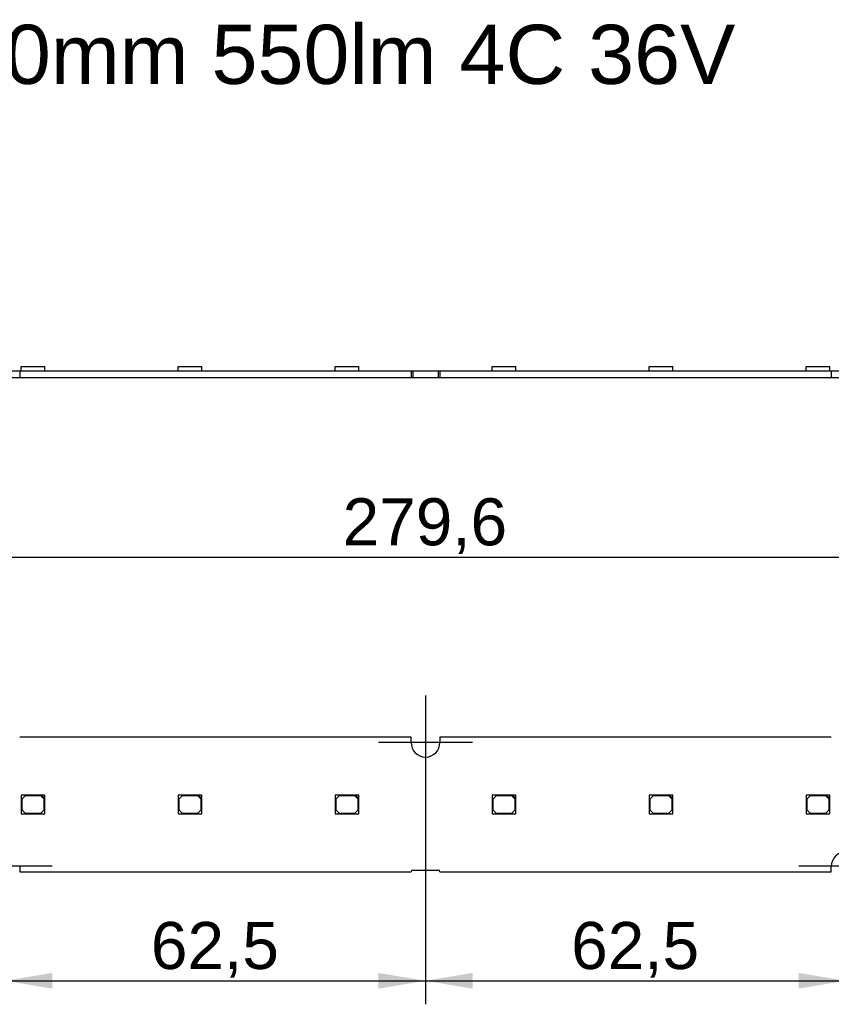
# Model space of a CAD drawing. Header units: millimetres. Extents: x 10 to 580, y 10 to 410.
# Tile 3 of 14: x 194 to 254, y 136 to 209. Entities that reach past the tile are written whole.
import ezdxf
from ezdxf.enums import TextEntityAlignment as Align
from ezdxf.lldxf.tags import DXFTag

# ---------------------------------------------------------------- set-up
doc = ezdxf.new("R2010")
doc.units = ezdxf.units.MM
doc.layers.add('Default', color=7, linetype='Continuous')
doc.layers.add('LINLED_280X20MM_', color=7, linetype='Continuous')
doc.styles.add('SEACAD_Arial', font='arial.ttf')
tags = doc.linetypes.add('CENTER2', pattern=[28.575, 19.05, -3.175, 3.175, -3.175]).pattern_tags.tags
tags[10:11] = [DXFTag(74, 4), DXFTag(75, 0), DXFTag(340, '0'), DXFTag(46, 0.0), DXFTag(50, 0.0), DXFTag(44, 0.0), DXFTag(45, 0.0)]
tags[8:9] = [DXFTag(74, 4), DXFTag(75, 0), DXFTag(340, '0'), DXFTag(46, 0.0), DXFTag(50, 0.0), DXFTag(44, 0.0), DXFTag(45, 0.0)]
tags[6:7] = [DXFTag(74, 4), DXFTag(75, 0), DXFTag(340, '0'), DXFTag(46, 0.0), DXFTag(50, 0.0), DXFTag(44, 0.0), DXFTag(45, 0.0)]
tags[4:5] = [DXFTag(74, 4), DXFTag(75, 0), DXFTag(340, '0'), DXFTag(46, 0.0), DXFTag(50, 0.0), DXFTag(44, 0.0), DXFTag(45, 0.0)]
doc.dimstyles.new('ISO', dxfattribs={"dimtxt": 3.5, "dimasz": 3.5, "dimexe": 1.75, "dimexo": 0, "dimgap": 0.875, "dimtad": 1, "dimlfac": 2, "dimtxsty": 'SEACAD_Arial', "dimblk1": '_SE_FILLED', "dimblk2": '_SE_FILLED', "dimsah": 1, "dimcen": 1.75, "dimadec": 0, "dimazin": 0, "dimtfac": 0.5, "dimtdec": 3, "dimtmove": 0, "dimatfit": 3, "dimfxl": 1, "dimarcsym": 0})

# ---------------------------------------------------------------- blocks, each defined once
blk = doc.blocks.new('SEANNOT_GROUP11')
at = {"layer": 'Default', "color": 7, "linetype": 'CENTER2'}
for p, q in [((192.868, 149.564), (192.868, 142.564)), ((196.368, 146.064), (189.368, 146.064))]:
    blk.add_line(p, q, dxfattribs=at)
blk = doc.blocks.new('SEANNOT_GROUP12')
at = {"layer": 'Default', "color": 7, "linetype": 'CENTER2'}
for p, q in [((224.118, 158.764), (224.118, 151.764)), ((227.618, 155.264), (220.618, 155.264))]:
    blk.add_line(p, q, dxfattribs=at)
blk = doc.blocks.new('SEANNOT_GROUP13')
at = {"layer": 'Default', "color": 7, "linetype": 'CENTER2'}
for p, q in [((255.368, 149.564), (255.368, 142.564)), ((258.868, 146.064), (251.868, 146.064))]:
    blk.add_line(p, q, dxfattribs=at)
blk = doc.blocks.new('SE2')
at = {"layer": 'LINLED_280X20MM_', "color": 7, "linetype": 'Continuous'}
for p, q in [((194.056, 183.239), (195.806, 183.239)), ((194.056, 182.914), (194.056, 183.239)), ((195.806, 182.914), (195.806, 183.239)), ((205.731, 183.239), (207.481, 183.239)), ((205.731, 182.914), (205.731, 183.239)), ((207.481, 182.914), (207.481, 183.239)), ((217.406, 183.239), (219.156, 183.239)), ((217.406, 182.914), (217.406, 183.239)), ((219.156, 182.914), (219.156, 183.239)), ((229.081, 183.239), (230.831, 183.239)), ((229.081, 182.914), (229.081, 183.239)), ((230.831, 182.914), (230.831, 183.239)), ((240.756, 183.239), (242.506, 183.239)), ((240.756, 182.914), (240.756, 183.239)), ((242.506, 182.914), (242.506, 183.239)), ((252.431, 183.239), (254.181, 183.239)), ((252.431, 182.914), (252.431, 183.239)), ((254.181, 182.914), (254.181, 183.239)), ((191.793, 182.914), (193.943, 182.914)), ((191.793, 182.414), (193.943, 182.414)), ((193.943, 182.914), (193.943, 182.414)), ((193.943, 182.914), (223.043, 182.914)), ((193.943, 182.414), (223.043, 182.414)), ((223.043, 182.914), (223.043, 182.414)), ((223.043, 182.914), (223.168, 182.914)), ((223.043, 182.414), (223.168, 182.414)), ((223.168, 182.914), (223.168, 182.414)), ((223.168, 182.914), (225.068, 182.914)), ((223.168, 182.414), (225.068, 182.414)), ((225.068, 182.914), (225.068, 182.414)), ((225.068, 182.914), (225.193, 182.914)), ((225.068, 182.414), (225.193, 182.414)), ((225.193, 182.914), (225.193, 182.414)), ((225.193, 182.914), (254.293, 182.914)), ((225.193, 182.414), (254.293, 182.414)), ((254.293, 182.914), (254.293, 182.414)), ((254.293, 182.914), (256.443, 182.914)), ((254.293, 182.414), (256.443, 182.414))]:
    blk.add_line(p, q, dxfattribs=at)
blk = doc.blocks.new('SE3')
at = {"layer": 'LINLED_280X20MM_', "color": 7, "linetype": 'Continuous'}
for p, q in [((223.043, 155.664), (193.943, 155.664)), ((223.043, 155.264), (223.043, 155.664)), ((254.293, 155.664), (225.193, 155.664)), ((225.193, 155.664), (225.193, 155.264)), ((195.556, 151.364), (194.056, 151.364)), ((194.056, 151.364), (194.056, 149.964)), ((194.356, 151.314), (194.106, 151.064)), ((194.106, 151.064), (194.106, 150.264)), ((195.506, 151.314), (194.356, 151.314)), ((195.756, 151.064), (195.506, 151.314)), ((195.806, 151.364), (195.556, 151.364)), ((195.556, 151.364), (195.806, 151.114)), ((195.756, 150.264), (195.756, 151.064)), ((195.806, 151.114), (195.806, 151.364)), ((195.806, 149.964), (195.806, 151.114)), ((207.231, 151.364), (205.731, 151.364)), ((205.731, 151.364), (205.731, 149.964)), ((206.031, 151.314), (205.781, 151.064)), ((205.781, 151.064), (205.781, 150.264)), ((207.181, 151.314), (206.031, 151.314)), ((207.431, 151.064), (207.181, 151.314)), ((207.481, 151.364), (207.231, 151.364)), ((207.231, 151.364), (207.481, 151.114)), ((207.431, 150.264), (207.431, 151.064)), ((207.481, 151.114), (207.481, 151.364)), ((207.481, 149.964), (207.481, 151.114)), ((218.906, 151.364), (217.406, 151.364)), ((217.406, 151.364), (217.406, 149.964)), ((217.706, 151.314), (217.456, 151.064)), ((217.456, 151.064), (217.456, 150.264)), ((218.856, 151.314), (217.706, 151.314)), ((219.106, 151.064), (218.856, 151.314)), ((219.156, 151.364), (218.906, 151.364)), ((218.906, 151.364), (219.156, 151.114)), ((219.106, 150.264), (219.106, 151.064)), ((219.156, 151.114), (219.156, 151.364)), ((219.156, 149.964), (219.156, 151.114)), ((230.581, 151.364), (229.081, 151.364)), ((229.081, 151.364), (229.081, 149.964)), ((229.381, 151.314), (229.131, 151.064)), ((229.131, 151.064), (229.131, 150.264)), ((230.531, 151.314), (229.381, 151.314)), ((230.781, 151.064), (230.531, 151.314)), ((230.831, 151.364), (230.581, 151.364)), ((230.581, 151.364), (230.831, 151.114)), ((230.781, 150.264), (230.781, 151.064)), ((230.831, 151.114), (230.831, 151.364)), ((230.831, 149.964), (230.831, 151.114)), ((242.256, 151.364), (240.756, 151.364)), ((240.756, 151.364), (240.756, 149.964)), ((241.056, 151.314), (240.806, 151.064)), ((240.806, 151.064), (240.806, 150.264)), ((242.206, 151.314), (241.056, 151.314)), ((242.456, 151.064), (242.206, 151.314)), ((242.506, 151.364), (242.256, 151.364)), ((242.256, 151.364), (242.506, 151.114)), ((242.456, 150.264), (242.456, 151.064)), ((242.506, 151.114), (242.506, 151.364)), ((242.506, 149.964), (242.506, 151.114)), ((253.931, 151.364), (252.431, 151.364)), ((252.431, 151.364), (252.431, 149.964)), ((252.731, 151.314), (252.481, 151.064)), ((252.481, 151.064), (252.481, 150.264)), ((253.881, 151.314), (252.731, 151.314)), ((254.131, 151.064), (253.881, 151.314)), ((254.181, 151.364), (253.931, 151.364)), ((253.931, 151.364), (254.181, 151.114)), ((254.131, 150.264), (254.131, 151.064)), ((254.181, 151.114), (254.181, 151.364)), ((254.181, 149.964), (254.181, 151.114)), ((194.106, 150.264), (194.356, 150.014)), ((195.506, 150.014), (195.756, 150.264)), ((205.781, 150.264), (206.031, 150.014)), ((207.181, 150.014), (207.431, 150.264)), ((217.456, 150.264), (217.706, 150.014)), ((218.856, 150.014), (219.106, 150.264)), ((229.131, 150.264), (229.381, 150.014)), ((230.531, 150.014), (230.781, 150.264)), ((240.806, 150.264), (241.056, 150.014)), ((242.206, 150.014), (242.456, 150.264)), ((252.481, 150.264), (252.731, 150.014)), ((253.881, 150.014), (254.131, 150.264)), ((194.056, 149.964), (195.806, 149.964)), ((194.356, 150.014), (195.506, 150.014)), ((205.731, 149.964), (207.481, 149.964)), ((206.031, 150.014), (207.181, 150.014)), ((217.406, 149.964), (219.156, 149.964)), ((217.706, 150.014), (218.856, 150.014)), ((229.081, 149.964), (230.831, 149.964)), ((229.381, 150.014), (230.531, 150.014)), ((240.756, 149.964), (242.506, 149.964)), ((241.056, 150.014), (242.206, 150.014)), ((252.431, 149.964), (254.181, 149.964)), ((252.731, 150.014), (253.881, 150.014)), ((193.943, 146.064), (193.943, 145.664)), ((223.168, 145.789), (225.068, 145.789)), ((254.293, 145.664), (254.293, 146.064)), ((193.943, 145.664), (223.043, 145.664)), ((225.193, 145.664), (254.293, 145.664))]:
    blk.add_line(p, q, dxfattribs=at)
for centre, radius, start, end in [((224.118, 155.264), 1.075, 180, 0), ((255.368, 146.064), 1.075, 0, 180), ((223.168, 145.664), 0.125, 90, 180), ((225.068, 145.664), 0.125, 0, 90)]:
    blk.add_arc(centre, radius, start, end, dxfattribs=at)
blk = doc.blocks.new('DMBLK234')
at = {"layer": 'Default', "linetype": 'Continuous'}
for points in [[(196.368, 136.966), (196.368, 138.133), (192.868, 137.549)], [(220.618, 136.966), (224.118, 137.549), (220.618, 138.133)]]:
    blk.add_hatch(color=7, dxfattribs=at).paths.add_polyline_path(points)
at = {"layer": 'Default', "color": 7, "linetype": 'Continuous'}
for p, q in [((224.118, 155.264), (224.118, 135.799)), ((192.868, 146.064), (192.868, 135.799)), ((192.868, 137.549), (224.118, 137.549))]:
    blk.add_line(p, q, dxfattribs=at)
at = {"layer": 'Default', "color": 7, "linetype": 'Continuous', "style": 'SEACAD_Arial'}
blk.add_text('62,5', height=3.5, dxfattribs=at).set_placement((203.7, 141.924), align=Align.TOP_LEFT)
blk = doc.blocks.new('_SE_FILLED')
at = {"color": 0}
blk.add_line((0, 0), (-1, 0), dxfattribs=at)
blk.add_solid([(0, 0), (-1, -0.1665), (-1, 0.1665), (0, 0)], dxfattribs=at)
blk = doc.blocks.new('DMBLK235')
at = {"layer": 'Default', "linetype": 'Continuous'}
for points in [[(227.618, 136.966), (227.618, 138.133), (224.118, 137.549)], [(251.868, 136.966), (255.368, 137.549), (251.868, 138.133)]]:
    blk.add_hatch(color=7, dxfattribs=at).paths.add_polyline_path(points)
at = {"layer": 'Default', "color": 7, "linetype": 'Continuous'}
for p, q in [((224.118, 155.264), (224.118, 135.799)), ((255.368, 146.064), (255.368, 135.799)), ((224.118, 137.549), (255.368, 137.549))]:
    blk.add_line(p, q, dxfattribs=at)
at = {"layer": 'Default', "color": 7, "linetype": 'Continuous', "style": 'SEACAD_Arial'}
blk.add_text('62,5', height=3.5, dxfattribs=at).set_placement((234.95, 141.924), align=Align.TOP_LEFT)
blk = doc.blocks.new('DMBLK239')
at = {"layer": 'Default', "linetype": 'Continuous'}
for points in [[(157.718, 169.65), (154.218, 169.066), (157.718, 168.483)], [(290.518, 169.65), (290.518, 168.483), (294.018, 169.066)]]:
    blk.add_hatch(color=7, dxfattribs=at).paths.add_polyline_path(points)
at = {"layer": 'Default', "color": 7, "linetype": 'Continuous'}
for p, q in [((154.218, 150.664), (154.218, 170.816)), ((294.018, 152.414), (294.018, 170.816)), ((154.218, 169.066), (294.018, 169.066))]:
    blk.add_line(p, q, dxfattribs=at)
at = {"layer": 'Default', "color": 7, "linetype": 'Continuous', "style": 'SEACAD_Arial'}
blk.add_text('279,6', height=3.5, dxfattribs=at).set_placement((217.955, 173.441), align=Align.TOP_LEFT)

msp = doc.modelspace()

# ---------------------------------------------------------------- block references
at = {"layer": 'Default'}
for name in ['SE2', 'SEANNOT_GROUP12', 'SE3', 'SEANNOT_GROUP11', 'SEANNOT_GROUP13']:
    msp.add_blockref(name, (0, 0), dxfattribs=at)

# ---------------------------------------------------------------- texts
at = {"layer": 'Default', "insert": (154.2291, 208.6606), "char_height": 4.4, "width": 102.90262, "attachment_point": 1}
msp.add_mtext('{\\fArial CE|b0||i0||c0|p34;\\C7;\\H4.4;\\W1.;LinLED 280x20mm 550lm 4C 36V}', dxfattribs=at)

# ---------------------------------------------------------------- dimensions: what is measured, and where the dimension line sits
at = {"layer": 'Default', "color": 7, "linetype": 'Continuous'}
for base, p1, p2, picture, middle in [((294.0182, 169.0663), (154.2182, 150.6636), (294.0182, 148.9136), 'DMBLK239', (224.1182, 169.0663)), ((224.1182, 137.5494), (192.8682, 146.0636), (224.1182, 155.2636), 'DMBLK234', (208.4932, 137.5494)), ((255.3682, 137.5494), (224.1182, 155.2636), (255.3682, 146.0636), 'DMBLK235', (239.7432, 137.5494))]:
    dim = msp.add_linear_dim(base=base, p1=p1, p2=p2, text='\\A1;<>', dimstyle='ISO', dxfattribs=at)
    dim.commit()
    dim.dimension.update_dxf_attribs({"geometry": picture, "text_midpoint": middle, "dimtype": 160})

doc.saveas('drawing.dxf')
